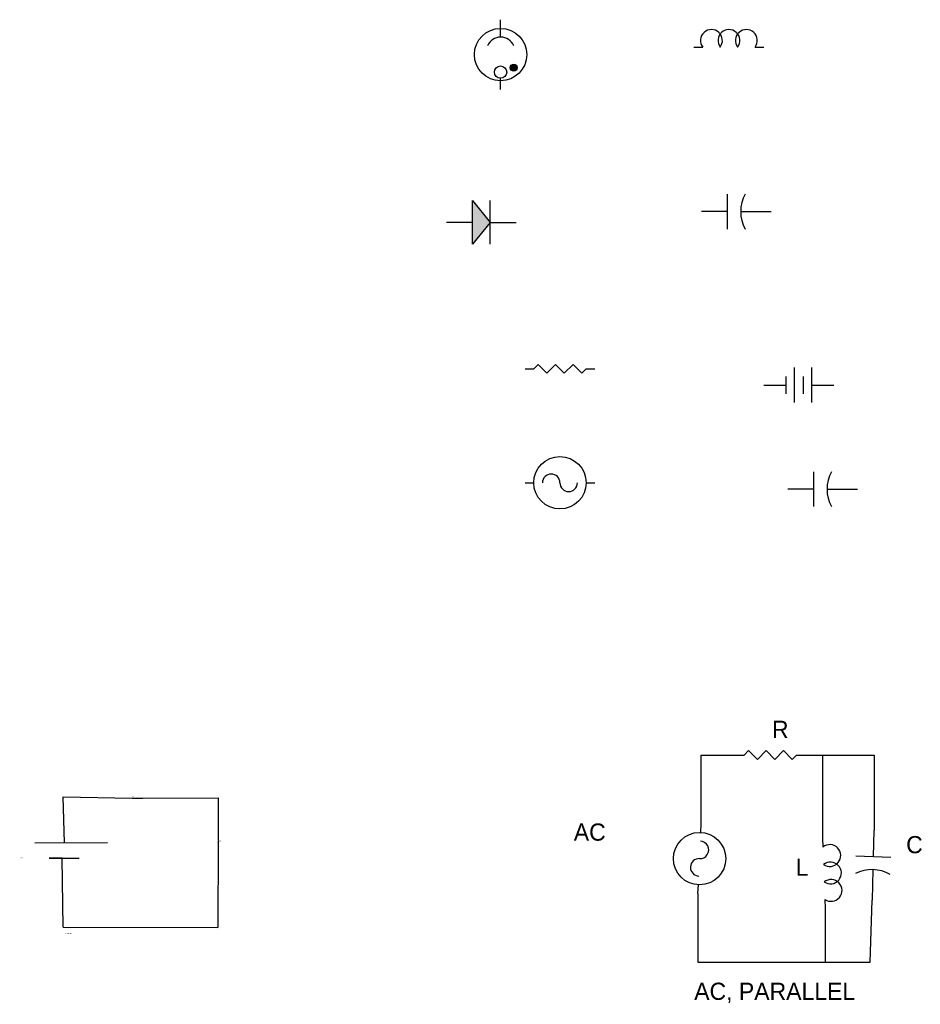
# Model space of a CAD drawing. Header units: inches. Extents: x 324 to 1173, y 713 to 1013.
# Tile 1 of 4: x 609 to 739, y 772 to 915. Entities that reach past the tile are written whole.
import ezdxf

# ---------------------------------------------------------------- set-up
doc = ezdxf.new("R2010")
doc.units = ezdxf.units.IN

# ---------------------------------------------------------------- blocks, each defined once
blk = doc.blocks.new('Battery')
at = {"color": 7}
for p, q in [((0.175, -0.1), (0.175, 0.1)), ((0.275, -0.1), (0.275, 0.1)), ((0, 0), (0.125, 0)), ((0.125, 0.05), (0.125, -0.05)), ((0.225, 0.05), (0.225, -0.05)), ((0.275, 0), (0.4, 0))]:
    blk.add_line(p, q, dxfattribs=at)
blk = doc.blocks.new('Capacitor')
at = {"color": 7}
for p, q in [((0.15, -0.1), (0.15, 0.1)), ((0.15, 0), (0, 0)), ((0.225, 0), (0.4, 0))]:
    blk.add_line(p, q, dxfattribs=at)
blk.add_arc((0.4375, 0), 0.2125, 151.9275, 208.0725, dxfattribs=at)
blk = doc.blocks.new('Diode')
at = {"color": 7}
for p, q in [((0.15, 0.125), (0.25, 0)), ((0.15, -0.125), (0.15, 0.125)), ((0.25, -0.125), (0.25, 0.125)), ((0.15, 0), (0, 0)), ((0.25, 0), (0.15, -0.125)), ((0.25, 0), (0.4, 0))]:
    blk.add_line(p, q, dxfattribs=at)
blk.add_solid([(0.15, -0.125), (0.25, 0), (0.15, 0.125)], dxfattribs=at)
blk = doc.blocks.new('Lamp - Neon')
at = {"color": 7}
for p, q in [((0, 0.3), (0, 0.399999)), ((0, 0), (0, 0.065101))]:
    blk.add_line(p, q, dxfattribs=at)
for centre, radius in [((0, 0.2), 0.15), ((0, 0.1), 0.035), ((0.075001, 0.125), 0.02)]:
    blk.add_circle(centre, radius, dxfattribs=at)
blk.add_arc((0, 0.21875), 0.08125, 22.61987, 157.3801, dxfattribs=at)
for points in [[(0.062731, 0.14075), (0.055001, 0.125), (0.075001, 0.125)], [(0.062731, 0.14075), (0.056275, 0.132192), (0.055001, 0.125)], [(0.056275, 0.132192), (0.055537, 0.129796), (0.055001, 0.125)], [(0.055537, 0.129796), (0.055168, 0.127229), (0.055001, 0.125)], [(0.075001, 0.125), (0.055001, 0.125), (0.062731, 0.109249)], [(0.055001, 0.125), (0.056275, 0.117807), (0.062731, 0.109249)], [(0.055001, 0.125), (0.055537, 0.120204), (0.056275, 0.117807)], [(0.055001, 0.125), (0.055168, 0.122771), (0.055537, 0.120204)], [(0.062731, 0.14075), (0.059595, 0.137669), (0.056275, 0.132192)], [(0.059595, 0.137669), (0.05812, 0.135786), (0.056275, 0.132192)], [(0.05812, 0.135786), (0.057013, 0.133903), (0.056275, 0.132192)], [(0.056275, 0.117807), (0.059595, 0.11233), (0.062731, 0.109249)], [(0.056275, 0.117807), (0.05812, 0.114213), (0.059595, 0.11233)], [(0.056275, 0.117807), (0.057013, 0.116096), (0.05812, 0.114213)], [(0.062731, 0.14075), (0.061071, 0.139381), (0.059595, 0.137669)], [(0.062731, 0.14075), (0.075001, 0.125), (0.075001, 0.145)], [(0.075001, 0.145), (0.069371, 0.144173), (0.062731, 0.14075)], [(0.069371, 0.144173), (0.065682, 0.142462), (0.062731, 0.14075)], [(0.065682, 0.142462), (0.064022, 0.141777), (0.062731, 0.14075)], [(0.062731, 0.109249), (0.075001, 0.105), (0.075001, 0.125)], [(0.069371, 0.144173), (0.067343, 0.143488), (0.065682, 0.142462)], [(0.075001, 0.145), (0.073429, 0.144858), (0.069371, 0.144173)], [(0.073429, 0.144858), (0.0714, 0.144687), (0.069371, 0.144173)], [(0.08727, 0.14075), (0.075001, 0.145), (0.075001, 0.125)], [(0.08727, 0.14075), (0.08063, 0.144173), (0.075001, 0.145)], [(0.08063, 0.144173), (0.076572, 0.144858), (0.075001, 0.145)], [(0.075001, 0.125), (0.095, 0.125), (0.08727, 0.14075)], [(0.08727, 0.109249), (0.075001, 0.125), (0.075001, 0.105)], [(0.08727, 0.109249), (0.095, 0.125), (0.075001, 0.125)], [(0.08063, 0.144173), (0.078601, 0.144687), (0.076572, 0.144858)], [(0.08727, 0.14075), (0.084318, 0.142462), (0.08063, 0.144173)], [(0.084318, 0.142462), (0.082659, 0.143488), (0.08063, 0.144173)], [(0.08727, 0.14075), (0.085979, 0.141777), (0.084318, 0.142462)], [(0.095, 0.125), (0.093725, 0.132192), (0.08727, 0.14075)], [(0.093725, 0.132192), (0.090405, 0.137669), (0.08727, 0.14075)], [(0.090405, 0.137669), (0.08893, 0.139381), (0.08727, 0.14075)], [(0.08727, 0.109249), (0.093725, 0.117807), (0.095, 0.125)], [(0.08727, 0.109249), (0.090405, 0.11233), (0.093725, 0.117807)], [(0.093725, 0.132192), (0.091881, 0.135786), (0.090405, 0.137669)], [(0.090405, 0.11233), (0.091881, 0.114213), (0.093725, 0.117807)], [(0.093725, 0.132192), (0.092988, 0.133903), (0.091881, 0.135786)], [(0.091881, 0.114213), (0.092988, 0.116096), (0.093725, 0.117807)], [(0.095, 0.125), (0.094464, 0.129796), (0.093725, 0.132192)], [(0.093725, 0.117807), (0.094464, 0.120204), (0.095, 0.125)], [(0.095, 0.125), (0.094832, 0.127229), (0.094464, 0.129796)], [(0.094464, 0.120204), (0.094832, 0.122771), (0.095, 0.125)], [(0.059595, 0.11233), (0.061071, 0.110619), (0.062731, 0.109249)], [(0.062731, 0.109249), (0.069371, 0.105826), (0.075001, 0.105)], [(0.062731, 0.109249), (0.065682, 0.107538), (0.069371, 0.105826)], [(0.062731, 0.109249), (0.064022, 0.108223), (0.065682, 0.107538)], [(0.065682, 0.107538), (0.067343, 0.106511), (0.069371, 0.105826)], [(0.069371, 0.105826), (0.073429, 0.105142), (0.075001, 0.105)], [(0.069371, 0.105826), (0.0714, 0.105313), (0.073429, 0.105142)], [(0.075001, 0.105), (0.08063, 0.105826), (0.08727, 0.109249)], [(0.075001, 0.105), (0.076572, 0.105142), (0.08063, 0.105826)], [(0.076572, 0.105142), (0.078601, 0.105313), (0.08063, 0.105826)], [(0.08063, 0.105826), (0.084318, 0.107538), (0.08727, 0.109249)], [(0.08063, 0.105826), (0.082659, 0.106511), (0.084318, 0.107538)], [(0.084318, 0.107538), (0.085979, 0.108223), (0.08727, 0.109249)], [(0.08727, 0.109249), (0.08893, 0.110619), (0.090405, 0.11233)]]:
    blk.add_solid(points, dxfattribs=at)
blk = doc.blocks.new('Resistor')
at = {"color": 7}
blk.add_lwpolyline([(0, 0), (0.05, 0), (0.075, 0.025), (0.125, -0.025), (0.175, 0.025), (0.225, -0.025), (0.275, 0.025), (0.325, -0.025), (0.35, 0), (0.4, 0)], dxfattribs=at)
blk = doc.blocks.new('Inductor')
at = {"color": 7}
for p, q in [((0, 0), (0.05, 0)), ((0.35, 0), (0.4, 0))]:
    blk.add_line(p, q, dxfattribs=at)
for centre in [(0.1, 0.0375), (0.2, 0.0375), (0.3, 0.0375)]:
    blk.add_arc(centre, 0.0625, 323.1301, 216.8699, dxfattribs=at)
blk = doc.blocks.new('Generator - AC')
at = {"color": 7}
for p, q in [((0, 0), (0.05, 0)), ((0.35, 0), (0.4, 0))]:
    blk.add_line(p, q, dxfattribs=at)
blk.add_circle((0.2, 0), 0.15, dxfattribs=at)
for centre, start, end in [((0.15, 0), 0, 180), ((0.25, 0), 180, 0)]:
    blk.add_arc(centre, 0.05, start, end, dxfattribs=at)

msp = doc.modelspace()

# ---------------------------------------------------------------- linework, layer by layer
for p, q in [((707.59, 798.33), (707.59, 808.33)), ((707.59, 808.33), (712.59, 808.33)), ((722.75, 808.33), (727.75, 808.33)), ((725.25, 808.33), (725.25, 796.21)), ((727.75, 808.33), (732.75, 808.33)), ((732.75, 808.33), (732.75, 797.37)), ((615.01, 795.55), (614.83, 802.27)), ((614.83, 802.27), (624.87, 802.05)), ((626.43, 802.05), (637.34, 802.1)), ((637.34, 802.1), (637.38, 796.04)), ((625.38, 802.05), (626.43, 802.05)), ((610.71, 795.54), (621.26, 795.58)), ((637.35, 795.54), (637.32, 783.24)), ((612.79, 793.32), (617.14, 793.33)), ((614.68, 793.32), (612.79, 793.32)), ((614.81, 783.29), (614.68, 793.32)), ((707.13, 788.18), (707.13, 778.18)), ((732.18, 778.18), (732.44, 787.21)), ((725.64, 786.06), (725.64, 778.18)), ((614.81, 783.29), (637.32, 783.24)), ((707.13, 778.18), (727.13, 778.18)), ((727.13, 778.18), (732.18, 778.18))]:
    msp.add_line(p, q)

# ---------------------------------------------------------------- block references
for name, p, xscale, yscale, zscale in [('Lamp - Neon', (678.43, 905.14), 25.40000000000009, 25.39999999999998, 25.4), ('Inductor', (706.55, 911.32), 25.40000000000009, 25.39999999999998, 25.4), ('Capacitor', (707.63, 887.38), 25.40000000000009, 25.39999999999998, 25.4), ('Diode', (670.54, 885.81), 25.40000000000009, 25.39999999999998, 25.4), ('Resistor', (681.98, 864.5), 25.40000000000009, 25.39999999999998, 25.4), ('Battery', (716.71, 862.14), 25.40000000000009, 25.39999999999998, 25.4), ('Generator - AC', (681.98, 847.93), 25.40000000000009, 25.39999999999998, 25.4), ('Capacitor', (720.18, 847), 25.40000000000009, 25.39999999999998, 25.4), ('Resistor', (712.59, 808.33), 25.40000000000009, 25.40000000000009, 25.4), ('Resistor', (624.87, 802.05), 1.269999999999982, 1.269999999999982, 1.27)]:
    msp.add_blockref(name, p, dxfattribs=dict(xscale=xscale, yscale=yscale, zscale=zscale))
for name, p, xscale, yscale, zscale, rotation in [('Generator - AC', (707.13, 788.18), 25.40000000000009, 25.40000000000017, 25.4, 87.40601280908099), ('Capacitor', (732.75, 797.37), 25.40000000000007, 25.40000000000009, 25.4, 268.2360300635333), ('Resistor', (637.38, 796.04), 1.270000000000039, 1.269999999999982, 1.27, 267.3572417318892), ('Inductor', (725.25, 796.21), 25.40000000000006, 25.4000000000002, 25.4, 272.1696886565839)]:
    msp.add_blockref(name, p, dxfattribs=dict(xscale=xscale, yscale=yscale, zscale=zscale, rotation=rotation))

# ---------------------------------------------------------------- texts
at = {"attachment_point": 1}
for s, insert, char_height, width in [('R', (717.89, 813.32), 2.5, 19.5271), ('R1', (624.93, 802.38), 0.125, 3.8995), ('AC', (689.07, 798.37), 2.5, 12.4016), ('C', (737.4, 796.54), 2.5, 12.7664), ('R2', (637.5, 795.91), 0.125, 1.8691), ('10V DC', (608.49, 793.42), 0.125, 6.638), ('L', (721.35, 793.26), 2.5, 7.2951), ('AC, SERIES', (615.07, 782.42), 0.125, 22.184), ('AC, PARALLEL', (706.58, 775.21), 2.5, 29.9098)]:
    msp.add_mtext(s, dxfattribs=dict(at, insert=insert, char_height=char_height, width=width))

doc.saveas('drawing.dxf')
